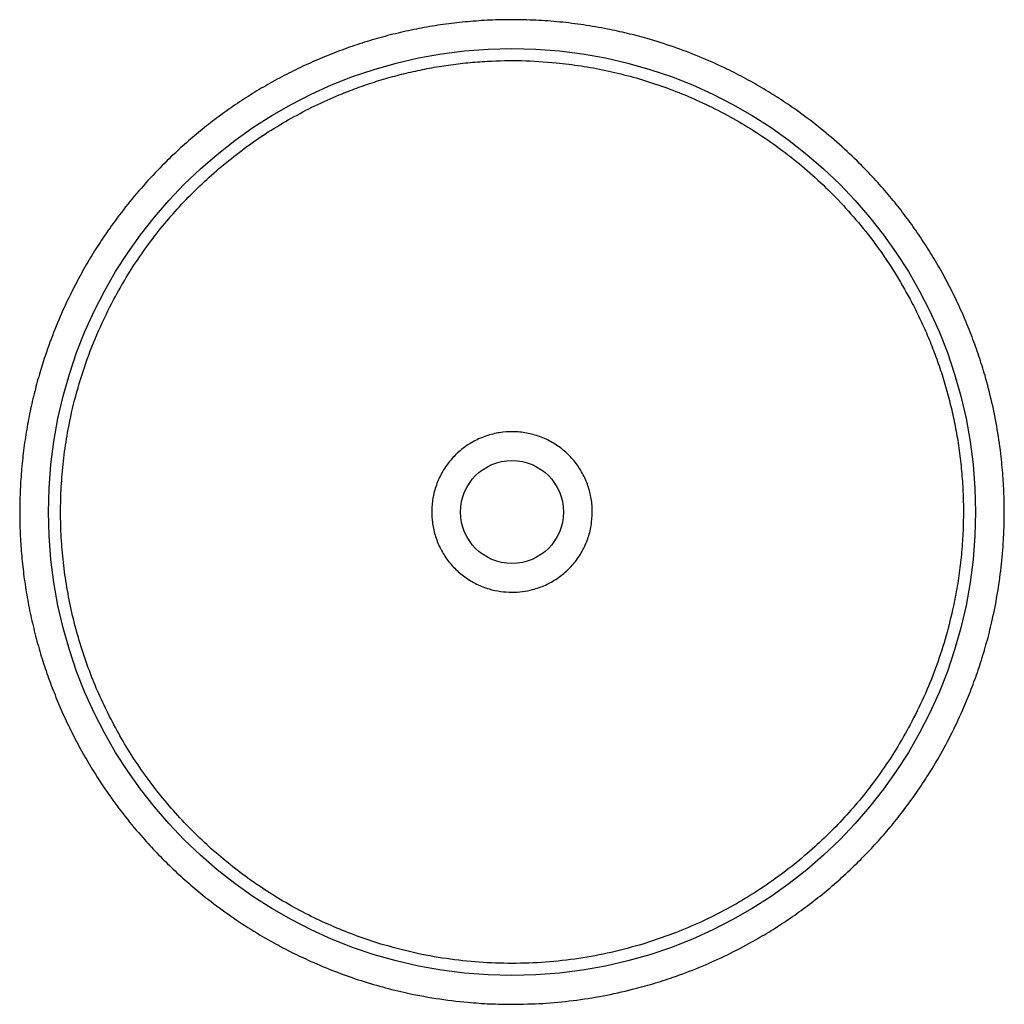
# Model space of a CAD drawing. Header units: millimetres. Extents: x 4096.844 to 4097.294, y 1826.877 to 1827.327.
import ezdxf

# ---------------------------------------------------------------- set-up
doc = ezdxf.new("R2010")
doc.units = ezdxf.units.MM
doc.layers.add('SANINDUSA', color=3, linetype='Continuous')

msp = doc.modelspace()

# ---------------------------------------------------------------- linework, layer by layer
at = {"layer": 'SANINDUSA'}
msp.add_line((4097.14342, 1826.90928), (4097.1286, 1826.90416), dxfattribs=at)
for radius in [0.2118, 0.0235]:
    msp.add_circle((4097.06874, 1827.10157), radius, dxfattribs=at)
for points, knots in [([(4097.06874, 1826.87661), (4097.06537, 1826.87666), (4097.05864, 1826.87675), (4097.047, 1826.87756), (4097.03385, 1826.87917), (4097.02038, 1826.88174), (4097.00813, 1826.88483), (4096.99709, 1826.88823), (4096.98619, 1826.8922), (4096.9762, 1826.89644), (4096.96709, 1826.90082), (4096.95789, 1826.90572), (4096.94798, 1826.91164), (4096.9375, 1826.91872), (4096.92822, 1826.92578), (4096.92008, 1826.93265), (4096.91305, 1826.9391), (4096.90638, 1826.94577), (4096.89932, 1826.95344), (4096.89192, 1826.96231), (4096.88438, 1826.97246), (4096.87796, 1826.98219), (4096.87255, 1826.99136), (4096.86805, 1826.99978), (4096.86397, 1827.00828), (4096.86027, 1827.01686), (4096.85693, 1827.02561), (4096.85392, 1827.03457), (4096.85128, 1827.04372), (4096.849, 1827.05306), (4096.84713, 1827.06252), (4096.84567, 1827.07196), (4096.84463, 1827.08133), (4096.84398, 1827.09066), (4096.84372, 1827.10002), (4096.84385, 1827.10947), (4096.84439, 1827.11898), (4096.84534, 1827.12855), (4096.84669, 1827.13809), (4096.84845, 1827.14748), (4096.85057, 1827.15667), (4096.85333, 1827.16673), (4096.85693, 1827.17769), (4096.86154, 1827.18947), (4096.86639, 1827.20007), (4096.8713, 1827.20952), (4096.87605, 1827.2178), (4096.88109, 1827.22577), (4096.88703, 1827.23434), (4096.89405, 1827.2435), (4096.9023, 1827.25309), (4096.91038, 1827.26149), (4096.91815, 1827.26878), (4096.92538, 1827.27502), (4096.93277, 1827.28087), (4096.94033, 1827.28637), (4096.94813, 1827.29155), (4096.95622, 1827.29645), (4096.96457, 1827.30104), (4096.97318, 1827.3053), (4096.98199, 1827.30921), (4096.99101, 1827.31275), (4097.00019, 1827.31591), (4097.00954, 1827.31868), (4097.01903, 1827.32105), (4097.02871, 1827.32302), (4097.03855, 1827.32457), (4097.04855, 1827.3257), (4097.05862, 1827.32638), (4097.069, 1827.32662), (4097.07967, 1827.32636), (4097.0906, 1827.32556), (4097.10152, 1827.32422), (4097.11182, 1827.32245), (4097.12148, 1827.32033), (4097.13156, 1827.31768), (4097.14257, 1827.3142), (4097.1544, 1827.30971), (4097.16505, 1827.30498), (4097.17455, 1827.30017), (4097.18288, 1827.2955), (4097.1909, 1827.29055), (4097.19954, 1827.28471), (4097.20878, 1827.27778), (4097.21845, 1827.26964), (4097.22694, 1827.26164), (4097.23432, 1827.25396), (4097.24063, 1827.2468), (4097.24657, 1827.23946), (4097.25214, 1827.23196), (4097.25741, 1827.22422), (4097.26239, 1827.21618), (4097.26707, 1827.20788), (4097.27143, 1827.19931), (4097.27543, 1827.19054), (4097.27902, 1827.18169), (4097.28219, 1827.17281), (4097.28529, 1827.16285), (4097.28817, 1827.15167), (4097.29064, 1827.13927), (4097.29227, 1827.12773), (4097.29323, 1827.11711), (4097.29369, 1827.10758), (4097.29374, 1827.09815), (4097.29336, 1827.08773), (4097.29238, 1827.07623), (4097.29061, 1827.06371), (4097.28833, 1827.05228), (4097.28572, 1827.04195), (4097.283, 1827.0328), (4097.27993, 1827.02388), (4097.27612, 1827.01417), (4097.27139, 1827.00364), (4097.26557, 1826.9924), (4097.25963, 1826.98237), (4097.25375, 1826.97348), (4097.24815, 1826.96575), (4097.2423, 1826.95835), (4097.2362, 1826.95126), (4097.2298, 1826.94443), (4097.22306, 1826.9378), (4097.21599, 1826.93141), (4097.20859, 1826.92528), (4097.20091, 1826.91945), (4097.19306, 1826.91401), (4097.18509, 1826.90897), (4097.17606, 1826.90376), (4097.16579, 1826.89849), (4097.15423, 1826.89336), (4097.14333, 1826.88924), (4097.13319, 1826.88597), (4097.12255, 1826.88304), (4097.11038, 1826.88035), (4097.09666, 1826.87822), (4097.08275, 1826.87687), (4097.07343, 1826.8767), (4097.06874, 1826.87661)], [0, 0, 0, 0, 0.007144, 0.014288, 0.024764, 0.03524, 0.043376, 0.051565, 0.059755, 0.067999, 0.074591, 0.081184, 0.090128, 0.09908, 0.108024, 0.114857, 0.121689, 0.12828, 0.134871, 0.143813, 0.152763, 0.161705, 0.168536, 0.175367, 0.18196, 0.188554, 0.195194, 0.201833, 0.208617, 0.215401, 0.222235, 0.229069, 0.235664, 0.242259, 0.248899, 0.25554, 0.262325, 0.26911, 0.275945, 0.282779, 0.289371, 0.295962, 0.304905, 0.313855, 0.322798, 0.32963, 0.336461, 0.343053, 0.349644, 0.358588, 0.367538, 0.376481, 0.383313, 0.390145, 0.396739, 0.403333, 0.409973, 0.416613, 0.423397, 0.430182, 0.437016, 0.443851, 0.450733, 0.457616, 0.464551, 0.471486, 0.478586, 0.485687, 0.492844, 0.500002, 0.507721, 0.515487, 0.523252, 0.531064, 0.537655, 0.544247, 0.55319, 0.562139, 0.571082, 0.577913, 0.584745, 0.591337, 0.597929, 0.606873, 0.615824, 0.624768, 0.631601, 0.638433, 0.645028, 0.651623, 0.658264, 0.664904, 0.67169, 0.678475, 0.68531, 0.692145, 0.698738, 0.70533, 0.714274, 0.723225, 0.732169, 0.739002, 0.745834, 0.752425, 0.759017, 0.767959, 0.776909, 0.785852, 0.792683, 0.799515, 0.806109, 0.812702, 0.821648, 0.830602, 0.839548, 0.846382, 0.853216, 0.85981, 0.866405, 0.873045, 0.879685, 0.88647, 0.893254, 0.900089, 0.906924, 0.913515, 0.920106, 0.929049, 0.937999, 0.946942, 0.953773, 0.960604, 0.970359, 0.980208, 0.990056, 1, 1, 1, 1]), ([(4096.98982, 1827.29217), (4096.99247, 1827.29323), (4096.99776, 1827.29534), (4097.00587, 1827.29811), (4097.0141, 1827.30056), (4097.0225, 1827.30268), (4097.03105, 1827.30445), (4097.03975, 1827.30588), (4097.04853, 1827.30693), (4097.05966, 1827.30778), (4097.07318, 1827.30807), (4097.0837, 1827.30727), (4097.08898, 1827.30687)], [0, 0, 0, 0, 0.084406, 0.168811, 0.253803, 0.338795, 0.425636, 0.512477, 0.599958, 0.687438, 0.843259, 1, 1, 1, 1]), ([(4097.08898, 1827.30687), (4097.09276, 1827.30643), (4097.10034, 1827.30556), (4097.11158, 1827.30346), (4097.12281, 1827.30076), (4097.13397, 1827.29739), (4097.14503, 1827.29336), (4097.15608, 1827.28859), (4097.16708, 1827.28306), (4097.17794, 1827.27674), (4097.18853, 1827.26968), (4097.19877, 1827.26188), (4097.20865, 1827.2534), (4097.21476, 1827.24724), (4097.21782, 1827.24416)], [0, 0, 0, 0, 0.078109, 0.156278, 0.234387, 0.314764, 0.395207, 0.475584, 0.561436, 0.647367, 0.733218, 0.822116, 0.911102, 1, 1, 1, 1]), ([(4096.88682, 1827.19883), (4096.88867, 1827.20216), (4096.89237, 1827.20883), (4096.89861, 1827.21841), (4096.9054, 1827.22775), (4096.91279, 1827.23677), (4096.92074, 1827.24544), (4096.9292, 1827.25366), (4096.93814, 1827.2614), (4096.94753, 1827.26864), (4096.95742, 1827.27539), (4096.9678, 1827.2816), (4096.97861, 1827.2873), (4096.98609, 1827.29055), (4096.98982, 1827.29217)], [0, 0, 0, 0, 0.080614, 0.16129, 0.241904, 0.324859, 0.407882, 0.490837, 0.574366, 0.657964, 0.741493, 0.827637, 0.913856, 1, 1, 1, 1]), ([(4097.21782, 1827.24416), (4097.22095, 1827.24075), (4097.22724, 1827.23392), (4097.23579, 1827.22284), (4097.24375, 1827.21118), (4097.24837, 1827.20293), (4097.25068, 1827.19879)], [0, 0, 0, 0, 0.2471069, 0.4953422, 0.7470745, 1, 1, 1, 1]), ([(4096.8868, 1827.00435), (4096.88506, 1827.00774), (4096.88157, 1827.01452), (4096.87707, 1827.02504), (4096.87308, 1827.03588), (4096.86968, 1827.04703), (4096.86689, 1827.05847), (4096.86478, 1827.06993), (4096.86334, 1827.08139), (4096.86253, 1827.0928), (4096.86236, 1827.10435), (4096.86285, 1827.116), (4096.864, 1827.12771), (4096.86603, 1827.14062), (4096.86918, 1827.15463), (4096.87383, 1827.1697), (4096.87958, 1827.18454), (4096.88441, 1827.19407), (4096.88682, 1827.19883)], [0, 0, 0, 0, 0.0564462, 0.1129358, 0.169382, 0.2274679, 0.2856011, 0.343687, 0.4001332, 0.4566228, 0.5130689, 0.5711544, 0.6292872, 0.6873727, 0.7646044, 0.841836, 0.920918, 1, 1, 1, 1]), ([(4097.25068, 1827.19879), (4097.252, 1827.19627), (4097.25462, 1827.19121), (4097.25816, 1827.18341), (4097.26141, 1827.17546), (4097.26434, 1827.1673), (4097.26695, 1827.15897), (4097.26922, 1827.15045), (4097.27113, 1827.14182), (4097.2727, 1827.13292), (4097.2739, 1827.12379), (4097.2747, 1827.11441), (4097.27507, 1827.10498), (4097.27501, 1827.09543), (4097.2745, 1827.08581), (4097.27352, 1827.07611), (4097.27211, 1827.06644), (4097.27078, 1827.06004), (4097.27012, 1827.05684)], [0, 0, 0, 0, 0.058402, 0.116803, 0.175611, 0.234418, 0.294505, 0.354592, 0.415121, 0.47565, 0.539782, 0.603914, 0.668585, 0.733255, 0.799642, 0.86603, 0.933015, 1, 1, 1, 1]), ([(4097.06874, 1827.0649), (4097.06699, 1827.06498), (4097.06346, 1827.06512), (4097.058, 1827.06636), (4097.05244, 1827.0685), (4097.04712, 1827.0717), (4097.04238, 1827.07578), (4097.03844, 1827.08054), (4097.03535, 1827.08593), (4097.03323, 1827.09171), (4097.03209, 1827.09781), (4097.03197, 1827.10398), (4097.0329, 1827.11018), (4097.03485, 1827.11609), (4097.03779, 1827.12163), (4097.04158, 1827.12652), (4097.04616, 1827.13072), (4097.05132, 1827.13406), (4097.05703, 1827.13651), (4097.06302, 1827.13797), (4097.06925, 1827.13842), (4097.07543, 1827.13782), (4097.08149, 1827.13617), (4097.08712, 1827.13355), (4097.09227, 1827.12999), (4097.09669, 1827.12567), (4097.10034, 1827.12063), (4097.10305, 1827.11511), (4097.10482, 1827.10917), (4097.10557, 1827.10305), (4097.1053, 1827.09681), (4097.10399, 1827.09073), (4097.10165, 1827.08489), (4097.09839, 1827.0796), (4097.09426, 1827.07493), (4097.08948, 1827.07107), (4097.08407, 1827.06803), (4097.0787, 1827.06613), (4097.07352, 1827.06508), (4097.07034, 1827.06496), (4097.06874, 1827.0649)], [0, 0, 0, 0, 0.022743, 0.04596, 0.072589, 0.100001, 0.126462, 0.153699, 0.180012, 0.207088, 0.233413, 0.26048, 0.287167, 0.314635, 0.341175, 0.368501, 0.394787, 0.421831, 0.448186, 0.475295, 0.501833, 0.529134, 0.555782, 0.583211, 0.609704, 0.636975, 0.663301, 0.690396, 0.716671, 0.743692, 0.770296, 0.797663, 0.824361, 0.851856, 0.878156, 0.905219, 0.931529, 0.958596, 0.979125, 1, 1, 1, 1]), ([(4097.27012, 1827.05684), (4097.26903, 1827.05234), (4097.26684, 1827.04332), (4097.26238, 1827.03005), (4097.25711, 1827.01696), (4097.25281, 1827.00854), (4097.25066, 1827.00432)], [0, 0, 0, 0, 0.2471082, 0.4953441, 0.7470757, 1, 1, 1, 1]), ([(4097.00884, 1826.90417), (4097.00521, 1826.90534), (4096.99796, 1826.90767), (4096.98734, 1826.91192), (4096.97685, 1826.91676), (4096.96656, 1826.92224), (4096.95651, 1826.92836), (4096.94691, 1826.93497), (4096.93778, 1826.94205), (4096.92915, 1826.94955), (4096.92086, 1826.95759), (4096.91296, 1826.96617), (4096.9055, 1826.97527), (4096.89864, 1826.98468), (4096.89234, 1826.99436), (4096.88865, 1827.00102), (4096.8868, 1827.00435)], [0, 0, 0, 0, 0.07054, 0.141135, 0.211676, 0.284265, 0.356913, 0.429502, 0.500043, 0.570638, 0.641178, 0.713768, 0.786417, 0.859006, 0.929395, 1, 1, 1, 1]), ([(4097.25066, 1827.00432), (4097.24881, 1827.00099), (4097.24511, 1826.99432), (4097.23887, 1826.98473), (4097.23208, 1826.9754), (4097.2247, 1826.96637), (4097.21674, 1826.9577), (4097.2081, 1826.94931), (4097.19879, 1826.94128), (4097.18878, 1826.93365), (4097.17821, 1826.92657), (4097.16709, 1826.9201), (4097.15547, 1826.91421), (4097.14743, 1826.91092), (4097.14342, 1826.90928)], [0, 0, 0, 0, 0.078097, 0.156255, 0.234353, 0.314718, 0.39515, 0.475516, 0.561378, 0.64732, 0.733182, 0.822092, 0.91109, 1, 1, 1, 1]), ([(4097.06874, 1826.89529), (4097.06374, 1826.89539), (4097.05372, 1826.8956), (4097.03869, 1826.89733), (4097.02365, 1826.90002), (4097.01379, 1826.90279), (4097.00884, 1826.90417)], [0, 0, 0, 0, 0.2466186, 0.4945502, 0.7465741, 1, 1, 1, 1]), ([(4097.1286, 1826.90416), (4097.12379, 1826.90281), (4097.11415, 1826.90011), (4097.09926, 1826.8974), (4097.0841, 1826.89561), (4097.07387, 1826.8954), (4097.06874, 1826.89529)], [0, 0, 0, 0, 0.246623, 0.494557, 0.746579, 1, 1, 1, 1])]:
    msp.add_open_spline(points, degree=3, knots=knots, dxfattribs=at)

doc.saveas('drawing.dxf')
